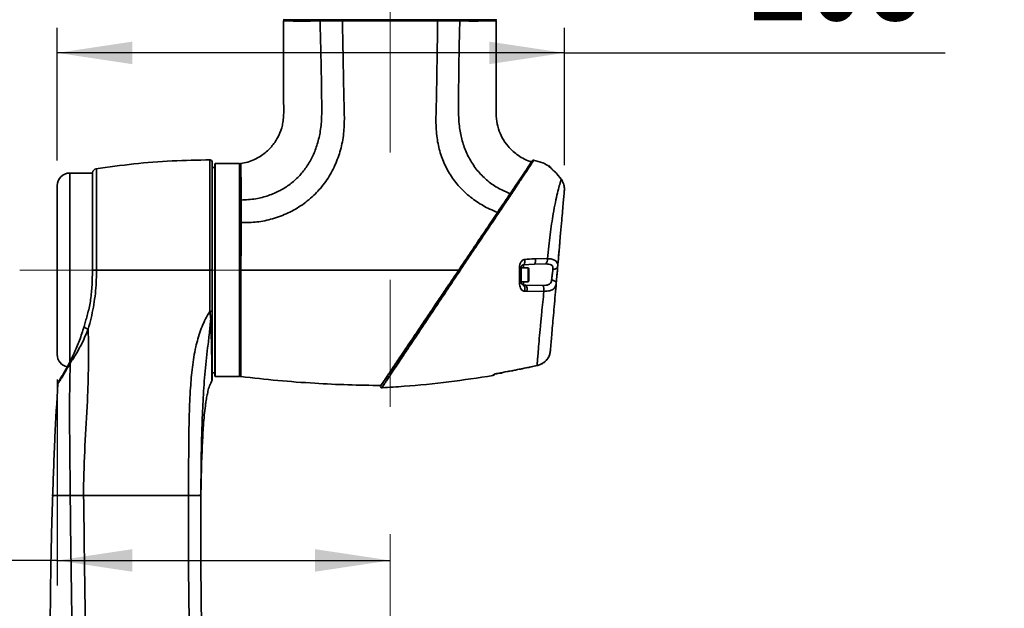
# Model space of a CAD drawing. Header units: millimetres. Extents: x 0 to 297, y 0 to 209.
# Tile 22 of 39: x 77 to 117, y 161 to 185. Entities that reach past the tile are written whole.
import ezdxf

# ---------------------------------------------------------------- set-up
doc = ezdxf.new("R2010")
doc.units = ezdxf.units.MM
doc.linetypes.add('CENTERX2', pattern=[20.32, 12.7, -2.54, 2.54, -2.54])
doc.layers.add('图层0', color=7, linetype='Continuous')
doc.styles.add('SLDTEXTSTYLE2', font='TXT', dxfattribs={"width": 0.7})
doc.dimstyles.new('SLDDIMSTYLE0', dxfattribs={"dimtxt": 4.5, "dimasz": 3, "dimexe": 0, "dimexo": 0.0625, "dimgap": 1.125, "dimtad": 2, "dimlfac": 10, "dimrnd": 1e-09, "dimzin": 12, "dimdsep": 46, "dimtxsty": 'SLDTEXTSTYLE2', "dimsah": 1, "dimcen": 0.09, "dimadec": 0, "dimazin": 3, "dimtfac": 1, "dimtofl": 0, "dimtmove": 0, "dimatfit": 3, "dimfxl": 0, "dimfrac": 2, "dimtolj": 1, "dimtzin": 12, "dimarcsym": 0})

# ---------------------------------------------------------------- blocks, each defined once
blk = doc.blocks.new('_D_1')
at = {"layer": '图层0'}
for p, q in [((88.255, 193.836), (48.264, 193.836)), ((49.264, 174.636), (49.264, 193.836)), ((76.234, 174.636), (48.264, 174.636))]:
    blk.add_line(p, q, dxfattribs=at)
for points in [[(49.264, 193.836), (48.814, 190.836), (49.714, 190.836)], [(49.264, 174.636), (49.714, 177.636), (48.814, 177.636)]]:
    blk.add_solid(points, dxfattribs=at)
at = {"layer": '图层0', "insert": (43.464, 180.308), "char_height": 4.5, "attachment_point": 1, "rotation": 90, "style": 'SLDTEXTSTYLE2'}
blk.add_mtext('192', dxfattribs=at)
blk = doc.blocks.new('_D_5')
at = {"layer": '图层0'}
for p, q in [((88.828, 193.836), (40.984, 193.836)), ((41.984, 193.836), (41.984, 18.636)), ((81.095, 18.636), (40.984, 18.636))]:
    blk.add_line(p, q, dxfattribs=at)
for start, end in [(63.4349, 116.5651), (243.4349, 296.5651)]:
    blk.add_arc((39.365, 106.236), 5.856, start, end, dxfattribs=at)
for points in [[(41.984, 193.836), (41.534, 190.836), (42.434, 190.836)], [(41.984, 18.636), (42.434, 21.636), (41.534, 21.636)]]:
    blk.add_solid(points, dxfattribs=at)
at = {"layer": '图层0', "insert": (36.183, 100.999), "char_height": 4.5, "attachment_point": 1, "rotation": 90, "style": 'SLDTEXTSTYLE2'}
blk.add_mtext('1752', dxfattribs=at)
blk = doc.blocks.new('_D_6')
at = {"layer": '图层0'}
for p, q in [((78.734, 179.011), (78.734, 184.311)), ((99.007, 178.822), (99.007, 184.311)), ((99.007, 183.311), (78.734, 183.311)), ((99.007, 183.311), (114.228, 183.311))]:
    blk.add_line(p, q, dxfattribs=at)
for points in [[(78.734, 183.311), (81.734, 182.861), (81.734, 183.761)], [(99.007, 183.311), (96.007, 183.761), (96.007, 182.861)]]:
    blk.add_solid(points, dxfattribs=at)
at = {"layer": '图层0', "insert": (106.372, 189.112), "char_height": 4.5, "attachment_point": 1, "style": 'SLDTEXTSTYLE2'}
blk.add_mtext('203', dxfattribs=at)
blk = doc.blocks.new('_D_7')
at = {"layer": '图层0'}
for p, q in [((78.734, 170.261), (78.734, 162.038)), ((78.734, 163.038), (59.079, 163.038)), ((78.734, 163.038), (92.044, 163.038))]:
    blk.add_line(p, q, dxfattribs=at)
for points in [[(78.734, 163.038), (81.734, 162.588), (81.734, 163.488)], [(92.044, 163.038), (89.044, 163.488), (89.044, 162.588)]]:
    blk.add_solid(points, dxfattribs=at)
at = {"layer": '图层0', "insert": (59.079, 168.839), "char_height": 4.5, "attachment_point": 1, "style": 'SLDTEXTSTYLE2'}
blk.add_mtext('133.1', dxfattribs=at)

msp = doc.modelspace()

# ---------------------------------------------------------------- linework, layer by layer
at = {"color": 7, "linetype": 'Continuous', "lineweight": 35}
for p, q in [((96.264396, 184.636466), (87.804396, 184.636466)), ((85.034396, 178.736466), (84.934396, 178.736466)), ((85.034396, 170.406466), (85.034396, 178.866466)), ((86.014396, 178.886466), (85.054396, 178.886466)), ((86.034396, 178.866466), (86.034396, 170.406466)), ((80.141431, 178.511466), (79.234396, 178.511466)), ((98.713283, 178.476293), (98.710278, 178.475168)), ((98.710278, 178.475168), (98.882008, 178.266387)), ((98.882008, 178.266387), (98.710278, 178.475168)), ((78.734396, 171.261466), (78.734396, 178.011466)), ((98.884378, 178.266931), (98.882008, 178.266387)), ((98.931894, 178.184338), (98.882008, 178.266387)), ((98.9336, 178.184527), (98.931894, 178.184338)), ((97.798165, 174.871104), (97.379162, 174.849145)), ((98.266733, 174.88023), (97.798165, 174.871104)), ((97.851513, 175.087473), (98.327185, 175.095001)), ((97.554396, 174.719179), (97.284396, 174.719179)), ((97.284396, 174.719179), (97.284396, 174.498671)), ((97.284396, 174.498671), (97.284396, 174.169179)), ((97.584396, 174.689179), (97.554396, 174.719179)), ((97.554396, 174.719179), (97.554396, 174.498671)), ((97.554396, 174.498671), (97.554396, 174.169179)), ((97.584396, 174.689179), (97.584396, 174.492726)), ((97.584396, 174.492726), (97.584396, 174.199179)), ((97.284396, 174.169179), (97.554396, 174.169179)), ((97.464505, 174.03474), (97.379162, 174.039212)), ((97.464505, 174.03474), (98.141522, 174.020999)), ((97.554396, 174.169179), (97.584396, 174.199179)), ((97.505219, 173.787161), (97.419035, 173.791579)), ((98.189098, 173.786199), (97.505219, 173.787161)), ((79.808476, 172.376267), (79.88194, 172.642584)), ((98.450288, 171.457009), (98.443448, 171.378829)), ((98.451982, 171.476367), (98.452542, 171.482768)), ((96.825498, 170.600412), (97.917902, 170.824607)), ((84.934396, 170.536466), (85.034396, 170.536466)), ((96.15084, 170.424115), (96.15084, 170.436694)), ((96.392152, 170.519179), (96.504396, 170.519179)), ((96.504396, 170.519179), (96.534396, 170.549179)), ((96.577785, 170.55308), (96.827566, 170.598697)), ((96.827751, 170.598193), (96.893156, 170.610952)), ((84.918611, 170.220725), (84.918621, 170.222087)), ((85.054396, 170.386466), (86.014396, 170.386466)), ((84.478796, 165.780536), (84.480736, 165.832268)), ((84.482645, 165.896852), (84.483776, 165.946232)), ((83.985559, 165.631882), (83.985585, 165.636466)), ((84.477527, 165.64109), (84.477501, 165.636468)), ((84.477542, 165.636457), (84.477572, 165.640447))]:
    msp.add_line(p, q, dxfattribs=at)
at = {"color": 8, "linetype": 'Continuous', "lineweight": 35}
for p, q in [((85.054396, 178.886466), (85.054396, 170.386466)), ((86.014396, 170.386466), (86.014396, 178.886466)), ((98.385109, 178.786741), (98.384137, 178.804511)), ((79.234396, 178.511466), (79.234396, 170.942907)), ((97.379162, 174.849145), (97.379162, 174.720079)), ((97.379162, 174.166065), (97.379162, 174.039212)), ((96.825498, 170.600412), (96.827806, 170.597925)), ((84.477557, 165.636466), (84.477556, 165.636466)), ((84.477556, 165.636466), (84.477557, 165.636466))]:
    msp.add_line(p, q, dxfattribs=at)
at = {"color": 7, "linetype": 'Continuous', "lineweight": 35, "flags": 128}
for points in [[(97.425993, 175.061043), (97.427457, 175.02078), (97.42653, 174.98166), (97.423249, 174.945275), (97.417748, 174.913106), (97.410251, 174.886462), (97.401063, 174.866428), (97.390558, 174.853818), (97.379162, 174.849145)], [(97.851513, 175.087473), (97.853176, 175.046671), (97.852107, 175.006877), (97.848349, 174.969752), (97.842059, 174.936846), (97.833501, 174.909533), (97.823031, 174.888951), (97.811086, 174.875961), (97.798165, 174.871104)], [(98.549897, 174.672705), (98.58625, 174.672864), (98.621014, 174.676339), (98.65301, 174.683012), (98.68115, 174.692657), (98.704481, 174.704947), (98.722211, 174.719464), (98.733737, 174.735717), (98.738669, 174.753152)], [(98.49543, 174.2372), (98.533754, 174.231913), (98.570235, 174.223456), (98.603493, 174.212148), (98.632273, 174.198416), (98.655487, 174.18278), (98.672258, 174.165829), (98.681951, 174.148205), (98.684201, 174.130573)], [(84.837035, 172.985317), (84.856164, 172.986011), (84.874485, 172.987772), (84.891317, 172.990533), (84.906033, 172.994191), (84.918089, 172.998612), (84.927034, 173.00363), (84.932538, 173.00906), (84.934396, 173.014699)], [(84.934396, 172.739272), (84.933284, 172.733157), (84.929974, 172.727178), (84.924538, 172.721467), (84.917098, 172.716153), (84.907819, 172.711352), (84.896907, 172.707173), (84.884606, 172.703707), (84.871188, 172.701032)], [(97.917931, 170.821193), (97.918009, 170.821188), (97.917902, 170.824607)], [(96.352585, 170.510535), (96.355164, 170.508705), (96.355605, 170.509893)], [(79.253515, 165.636471), (79.253557, 165.637527), (79.2536, 165.638582)]]:
    msp.add_lwpolyline(points, dxfattribs=at)
at = {"color": 7, "linetype": 'Continuous', "lineweight": 35}
for centre, radius, start, end in [((87.804396, 184.656466), 0.02, 180, 270), ((87.834399, 184.586466), 0.05, 89.9997582, 180.4465769), ((96.234373, 184.586466), 0.05, 0.2671756, 90.0535129), ((96.264396, 184.656466), 0.02, 270, 0), ((84.834396, 178.936302), 0.1, 359.9999773, 91.5829238), ((85.054396, 178.866466), 0.02, 90, 180), ((86.014396, 178.866466), 0.02, 0, 90), ((86.084397, 178.842907), 0.05, 99.0816628, 180.0004789), ((97.770149, 178.975837), 0.05, 77.6417627, 146.0112099), ((98.284396, 178.631185), 0.2, 25.1419487, 60.1147822), ((79.234396, 178.011466), 0.5, 90, 180), ((80.334396, 178.485256), 0.2, 99.2452734, 168.5033268), ((98.018947, 175.065868), 0.309612, 323.160071, 5.3992375), ((97.226047, 175.813621), 1.065937, 269.1750848, 273.1379343), ((97.223916, 174.23589), 0.114153, 262.6231412, 301.9928975), ((97.147124, 173.874824), 0.284369, 342.9783115, 35.3157951), ((97.236577, 173.870121), 0.281159, 342.838643, 35.8383913), ((97.78271, 173.826076), 0.40834, 354.3957603, 28.5128857), ((79.999792, 172.513259), 0.235305, 215.6047079, 263.6991655), ((79.234396, 171.261466), 0.5, 180, 259.1809553), ((79.393892, 170.945618), 0.143876, 153.5219753, 190.1989331), ((96.134396, 170.522753), 0.1, 279.4566107, 330.7338219), ((84.834399, 170.266248), 0.099997, 332.0855757, 0.0748681), ((85.054396, 170.406466), 0.02, 180, 270), ((86.014396, 170.406466), 0.02, 270, 0), ((91.705591, 169.98476), 0.05, 145.9949668, 287.093792)]:
    msp.add_arc(centre, radius, start, end, dxfattribs=at)
at = {"color": 8, "linetype": 'Continuous', "lineweight": 35}
for centre, radius, start, end in [((98.28509, 178.614053), 0.199561, 36.7799625, 59.9210152), ((96.134462, 170.535426), 0.10008, 279.4184877, 318.5043499)]:
    msp.add_arc(centre, radius, start, end, dxfattribs=at)
at = {"color": 7, "linetype": 'Continuous', "lineweight": 35}
for points in [[(89.272546, 184.636466), (89.268115, 184.635693), (89.259254, 184.634146), (89.248134, 184.622274), (89.240462, 184.605346), (89.239625, 184.592028), (89.239207, 184.58537)], [(93.915434, 184.636466), (93.91832, 184.635712), (93.924093, 184.634205), (93.93137, 184.622613), (93.936454, 184.606046), (93.937105, 184.592922), (93.93743, 184.586359)], [(94.829665, 184.585419), (94.829243, 184.592073), (94.828401, 184.605381), (94.820741, 184.622291), (94.809648, 184.634149), (94.800809, 184.635694), (94.79639, 184.636466)], [(86.034397, 177.400709), (86.035142, 177.404995), (86.036631, 177.413567), (86.048098, 177.424396), (86.0645, 177.432004), (86.077536, 177.433042), (86.084054, 177.433561)], [(84.834067, 174.636453), (84.847203, 174.636453), (84.873475, 174.636453), (84.90665, 174.636453), (84.929867, 174.636453), (84.932886, 174.636453), (84.934396, 174.636453)], [(86.07817, 174.636453), (86.072265, 174.636447), (86.060456, 174.636434), (86.046167, 174.636381), (86.036301, 174.63631), (86.035031, 174.636255), (86.034397, 174.636228)], [(86.078441, 170.381162), (86.072506, 170.382518), (86.060638, 170.385231), (86.046254, 170.396966), (86.036316, 170.412646), (86.035036, 170.424753), (86.034397, 170.430806)], [(84.477527, 165.64109), (84.470166, 165.640175), (84.455444, 165.638347), (84.342072, 165.63656), (84.179736, 165.635756), (84.050302, 165.636229), (83.985585, 165.636466)], [(84.477557, 165.636466), (84.470193, 165.635555), (84.455465, 165.633732), (84.342093, 165.631955), (84.179761, 165.631162), (84.050331, 165.631642), (83.985616, 165.631882)]]:
    msp.add_open_spline(points, degree=3, dxfattribs=at)
for points, knots in [([(90.154296, 184.636466), (90.151971, 184.63599), (90.146917, 184.634954), (90.141077, 184.627458), (90.136972, 184.618176), (90.134395, 184.60895), (90.132625, 184.597974), (90.132486, 184.589996), (90.132415, 184.585892)], [0, 0, 0, 0, 0.197616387, 0.42966666, 0.55922599, 0.697472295, 0.844399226, 1, 1, 1, 1]), ([(87.784445, 184.586456), (87.784423, 184.502952), (87.784343, 184.1928), (87.784409, 183.695675), (87.784351, 183.134754), (87.784439, 182.692772), (87.784218, 182.284696), (87.785268, 181.849511), (87.780396, 181.329789), (87.796677, 180.883969), (87.761489, 180.539634), (87.695347, 180.250939), (87.557776, 179.912571), (87.304153, 179.544398), (87.016729, 179.281512), (86.734698, 179.10394), (86.483926, 178.991488), (86.260137, 178.919473), (86.119357, 178.902796), (86.075909, 178.89765)], [0, 0, 0, 0, 0.038187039, 0.141835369, 0.227339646, 0.294701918, 0.343956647, 0.4139597, 0.493699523, 0.581706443, 0.617582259, 0.651625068, 0.716884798, 0.783268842, 0.854508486, 0.893300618, 0.935237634, 0.980013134, 1, 1, 1, 1]), ([(89.239207, 184.585376), (89.246038, 184.366509), (89.259665, 183.929892), (89.275734, 183.276416), (89.288922, 182.625847), (89.300061, 181.97811), (89.307007, 181.336514), (89.312994, 180.71669), (89.25648, 180.136547), (89.127057, 179.613806), (88.938056, 179.147565), (88.695075, 178.731837), (88.396997, 178.368165), (88.045305, 178.056475), (87.638829, 177.796128), (87.176738, 177.599599), (86.652594, 177.462737), (86.280936, 177.443658), (86.084059, 177.433551)], [0, 0, 0, 0, 0.073058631, 0.145744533, 0.218090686, 0.290162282, 0.361880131, 0.43219361, 0.496872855, 0.555765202, 0.611230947, 0.664176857, 0.715819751, 0.767442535, 0.820352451, 0.87613177, 0.934383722, 1, 1, 1, 1]), ([(86.085603, 176.536887), (86.297767, 176.536654), (86.722138, 176.536188), (87.355554, 176.672252), (87.968588, 176.900654), (88.54394, 177.232283), (89.055148, 177.656684), (89.48365, 178.165023), (89.81728, 178.739595), (90.052274, 179.357763), (90.191054, 180.002496), (90.221256, 180.658343), (90.197232, 181.312505), (90.184168, 181.967211), (90.172649, 182.621904), (90.161015, 183.276607), (90.147985, 183.931282), (90.137592, 184.367694), (90.132396, 184.585901)], [0, 0, 0, 0, 0.060622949, 0.121258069, 0.184335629, 0.247410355, 0.310522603, 0.373703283, 0.436841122, 0.499916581, 0.562404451, 0.624884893, 0.687402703, 0.749922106, 0.8124416, 0.874961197, 0.937480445, 1, 1, 1, 1]), ([(90.132396, 184.58591), (90.132394, 184.58591), (89.994443, 184.585809), (89.770136, 184.585697), (89.475262, 184.585556), (89.316038, 184.585444), (89.239208, 184.58537), (89.239207, 184.58537)], [0, 0, 0, 0, 0.000005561, 0.426633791, 0.713311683, 0.999994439, 1, 1, 1, 1]), ([(93.937472, 184.58637), (93.718952, 184.586456), (93.281915, 184.586627), (92.576925, 184.586751), (91.86037, 184.586399), (91.351436, 184.586052), (90.956229, 184.585845), (90.607868, 184.585706), (90.309194, 184.585823), (90.132415, 184.585892)], [0, 0, 0, 0, 0.1813503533, 0.3626969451, 0.5440494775, 0.7254066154, 0.7508055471, 0.8525066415, 1, 1, 1, 1]), ([(93.93743, 184.586365), (93.935912, 184.35991), (93.932876, 183.907), (93.921788, 183.227709), (93.911728, 182.548406), (93.900973, 181.869117), (93.887882, 181.189862), (93.863317, 180.511077), (93.907228, 179.856898), (94.057124, 179.245391), (94.289545, 178.688646), (94.612205, 178.178315), (95.018219, 177.731343), (95.491676, 177.358377), (95.942048, 177.098043), (96.236551, 176.979242), (96.345382, 176.93534)], [0, 0, 0, 0, 0.0779889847, 0.1559785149, 0.2339673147, 0.3119568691, 0.3899460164, 0.4679317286, 0.5458613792, 0.6148326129, 0.6837936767, 0.7527661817, 0.8217297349, 0.8906942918, 0.9596066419, 1, 1, 1, 1]), ([(94.829665, 184.585419), (94.829663, 184.585419), (94.696867, 184.585236), (94.484117, 184.585259), (94.179306, 184.585733), (94.01908, 184.586117), (93.937432, 184.586359), (93.93743, 184.586359)], [0, 0, 0, 0, 0.000005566, 0.495177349, 0.746990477, 0.999994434, 1, 1, 1, 1]), ([(94.829664, 184.585384), (94.822555, 184.351969), (94.808336, 183.885137), (94.795863, 183.184661), (94.785853, 182.484193), (94.779365, 181.783546), (94.772086, 181.083561), (94.786609, 180.437789), (94.896732, 179.857911), (95.069141, 179.352711), (95.319619, 178.880693), (95.646853, 178.457801), (96.044533, 178.101177), (96.454568, 177.845685), (96.735765, 177.733305), (96.852297, 177.686733)], [0, 0, 0, 0, 0.090165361, 0.18033119, 0.270497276, 0.360663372, 0.450826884, 0.540945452, 0.609403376, 0.677852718, 0.74632533, 0.814787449, 0.883197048, 0.951595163, 1, 1, 1, 1]), ([(97.70628, 178.961783), (97.682843, 178.967084), (97.556969, 178.995555), (97.355437, 179.094326), (97.114671, 179.240543), (96.918371, 179.403504), (96.711384, 179.621147), (96.515507, 179.908954), (96.360216, 180.281031), (96.278576, 180.679565), (96.28607, 181.090148), (96.284224, 181.45816), (96.284614, 181.767573), (96.284579, 182.013681), (96.284612, 182.23041), (96.284611, 182.44388), (96.284604, 182.696595), (96.284571, 183.021598), (96.284501, 183.431657), (96.284429, 183.923161), (96.284335, 184.317753), (96.284388, 184.54851), (96.284397, 184.586455)], [0, 0, 0, 0, 0.011493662, 0.061729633, 0.106150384, 0.146387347, 0.18338764, 0.249736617, 0.311677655, 0.375359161, 0.44285054, 0.507658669, 0.551673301, 0.590947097, 0.625479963, 0.655424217, 0.693138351, 0.746461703, 0.811035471, 0.889488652, 0.981827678, 1, 1, 1, 1]), ([(84.86152, 179.036379), (84.350004, 179.027437), (83.327224, 179.009557), (81.79643, 178.890135), (80.783419, 178.749218), (80.276873, 178.678754)], [0, 0, 0, 0, 0.333425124, 0.66668586, 1, 1, 1, 1]), ([(84.934396, 178.922805), (84.934396, 178.926476), (84.934396, 178.942008), (84.934396, 178.845825), (84.934396, 178.631052), (84.934396, 178.295764), (84.934396, 177.856853), (84.934396, 177.328818), (84.934396, 176.724172), (84.934396, 176.062531), (84.934396, 175.359614), (84.934396, 174.877495), (84.934396, 174.636439)], [0, 0, 0, 0, 0.033281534, 0.140793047, 0.248575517, 0.356360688, 0.463939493, 0.571519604, 0.678629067, 0.785736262, 0.892870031, 1, 1, 1, 1]), ([(97.70295, 178.948016), (97.701979, 178.946577), (97.699758, 178.943284), (97.653274, 178.874368), (97.558554, 178.73394), (97.391275, 178.485939), (97.158196, 178.140386), (96.95437, 177.838201), (96.852406, 177.687033)], [0, 0, 0, 0, 0.10085487, 0.230879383, 0.408721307, 0.586525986, 0.793159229, 1, 1, 1, 1]), ([(96.862945, 177.720266), (96.897407, 177.771359), (97.029668, 177.967444), (97.225104, 178.257189), (97.437904, 178.572678), (97.598582, 178.810893), (97.693274, 178.95128), (97.73316, 179.010413), (97.725427, 178.998949), (97.724022, 178.996866)], [0, 0, 0, 0, 0.064169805, 0.246271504, 0.432505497, 0.611783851, 0.796035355, 0.962958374, 1, 1, 1, 1]), ([(98.378889, 178.794504), (98.303686, 178.837677), (98.114823, 178.946101), (97.902299, 178.996365), (97.774399, 179.026614)], [0, 0, 0, 0, 0.3981842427, 1, 1, 1, 1]), ([(98.385109, 178.786741), (98.386318, 178.783926), (98.389652, 178.776166), (98.422727, 178.744282), (98.492087, 178.683053), (98.594261, 178.591846), (98.670082, 178.515593), (98.710278, 178.475168)], [0, 0, 0, 0, 0.0949540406, 0.2617284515, 0.4621255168, 0.7148495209, 1, 1, 1, 1]), ([(98.614475, 178.574878), (98.613495, 178.575851), (98.586732, 178.602424), (98.539554, 178.644784), (98.484275, 178.694913), (98.454507, 178.722006), (98.443351, 178.733204), (98.443467, 178.733082), (98.443499, 178.733047)], [0, 0, 0, 0, 0.012942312, 0.353384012, 0.633812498, 0.840536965, 0.955139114, 1, 1, 1, 1]), ([(80.141269, 178.524537), (80.141228, 178.52787), (80.141049, 178.542291), (80.142172, 178.456935), (80.144192, 178.265233), (80.146293, 177.964541), (80.147436, 177.569599), (80.147308, 177.092525), (80.145714, 176.544468), (80.143595, 175.941783), (80.141583, 175.299315), (80.141236, 174.857416), (80.141063, 174.636466)], [0, 0, 0, 0, 0.032261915, 0.139606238, 0.246942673, 0.354279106, 0.461624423, 0.568969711, 0.676307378, 0.783645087, 0.891822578, 1, 1, 1, 1]), ([(98.713144, 178.476143), (98.70911, 178.480453), (98.67694, 178.51483), (98.643619, 178.546862), (98.614475, 178.574878)], [0, 0, 0, 0, 0.125368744, 1, 1, 1, 1]), ([(98.327185, 175.095001), (98.345527, 175.260756), (98.38168, 175.587474), (98.439004, 176.053521), (98.498915, 176.490091), (98.567615, 176.928086), (98.646713, 177.347356), (98.731392, 177.723735), (98.808172, 178.014393), (98.858043, 178.185644), (98.876185, 178.246769), (98.882008, 178.266387)], [0, 0, 0, 0, 0.107576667, 0.212042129, 0.316933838, 0.421414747, 0.55207198, 0.682713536, 0.811050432, 0.939355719, 1, 1, 1, 1]), ([(98.932399, 178.183946), (98.924367, 178.201187), (98.910776, 178.230356), (98.890238, 178.255039), (98.881839, 178.265132)], [0, 0, 0, 0, 0.591058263, 1, 1, 1, 1]), ([(99.007166, 177.82216), (99.007922, 177.880896), (99.009501, 178.003439), (98.958467, 178.122397), (98.931894, 178.184338)], [0, 0, 0, 0, 0.4793089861, 1, 1, 1, 1]), ([(91.67141, 170.023499), (91.669672, 170.020923), (91.663529, 170.011816), (91.709078, 170.079344), (91.78457, 170.191267), (91.870513, 170.318682), (91.981695, 170.483516), (92.115222, 170.681477), (92.267115, 170.906668), (92.432827, 171.152347), (92.611139, 171.416704), (92.803122, 171.701332), (93.027777, 172.034397), (93.285225, 172.416078), (93.579199, 172.851913), (93.885732, 173.306366), (94.190721, 173.758532), (94.487495, 174.198517), (94.776185, 174.626517), (95.06678, 175.057342), (95.420354, 175.581538), (95.833057, 176.193395), (96.261598, 176.828733), (96.596872, 177.325797), (96.763798, 177.573276), (96.825461, 177.664695)], [0, 0, 0, 0, 0.021690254, 0.076695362, 0.108011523, 0.142864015, 0.177720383, 0.214035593, 0.250356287, 0.285159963, 0.319967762, 0.355761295, 0.391558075, 0.438142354, 0.484733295, 0.532995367, 0.581261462, 0.624272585, 0.66728542, 0.711348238, 0.755409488, 0.828142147, 0.902318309, 0.963916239, 1, 1, 1, 1]), ([(96.852326, 177.686915), (96.783412, 177.584744), (96.669949, 177.41653), (96.497211, 177.160435), (96.396058, 177.010469), (96.345382, 176.93534)], [0, 0, 0, 0, 0.435663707, 0.717283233, 1, 1, 1, 1]), ([(99.007166, 177.82216), (99.005452, 177.80257), (98.99974, 177.737282), (98.98437, 177.561598), (98.959182, 177.27369), (98.928299, 176.92069), (98.890484, 176.488459), (98.845583, 175.975219), (98.793835, 175.383714), (98.75712, 174.964046), (98.738669, 174.753152)], [0, 0, 0, 0, 0.052832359, 0.176073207, 0.299464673, 0.425424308, 0.551402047, 0.700488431, 0.8494876, 1, 1, 1, 1]), ([(86.084063, 177.433552), (86.084063, 177.43355), (86.084621, 177.356355), (86.085534, 177.196606), (86.08637, 176.942607), (86.086331, 176.720405), (86.08581, 176.583055), (86.085579, 176.53689), (86.085579, 176.536888)], [0, 0, 0, 0, 0.000005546, 0.285820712, 0.571613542, 0.857331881, 0.999994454, 1, 1, 1, 1]), ([(94.79476, 174.636447), (94.895667, 174.786048), (95.097457, 175.085214), (95.400392, 175.534334), (95.700508, 175.979274), (96.019557, 176.452283), (96.229476, 176.763502), (96.345383, 176.935341)], [0, 0, 0, 0, 0.1874872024, 0.3749305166, 0.5682532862, 0.7616118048, 1, 1, 1, 1]), ([(86.085576, 176.536831), (86.07892, 176.536582), (86.065608, 176.536084), (86.048667, 176.531032), (86.036765, 176.523664), (86.035186, 176.517773), (86.034397, 176.514827)], [0, 0, 0, 0, 0.249999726, 0.499999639, 0.749999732, 1, 1, 1, 1]), ([(86.085613, 176.5366), (86.085408, 176.377846), (86.085095, 176.135703), (86.08348, 175.697208), (86.081213, 175.224575), (86.079089, 174.833738), (86.078017, 174.636466)], [0, 0, 0, 0, 0.2656968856, 0.4052615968, 0.699809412, 1, 1, 1, 1]), ([(98.683332, 174.120646), (98.684059, 174.128954), (98.698108, 174.289536), (98.727011, 174.619903), (98.768345, 175.092365), (98.801303, 175.469085), (98.8186, 175.666802), (98.823608, 175.724038)], [0, 0, 0, 0, 0.01534045, 0.296517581, 0.587183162, 0.880495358, 1, 1, 1, 1]), ([(97.425993, 175.061043), (97.404761, 175.057958), (97.366638, 175.052418), (97.308718, 175.012401), (97.261404, 174.947015), (97.221829, 174.854019), (97.214586, 174.784881), (97.2107, 174.747795)], [0, 0, 0, 0, 0.157712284, 0.283181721, 0.507670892, 0.73590912, 1, 1, 1, 1]), ([(97.284396, 174.749282), (97.284582, 174.753894), (97.284953, 174.763091), (97.287851, 174.77634), (97.292132, 174.788547), (97.302667, 174.809426), (97.321214, 174.827928), (97.341497, 174.842137), (97.366575, 174.846803), (97.379162, 174.849145)], [0, 0, 0, 0, 0.059295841, 0.118261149, 0.179151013, 0.24402017, 0.489759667, 0.743900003, 1, 1, 1, 1]), ([(97.425993, 175.061043), (97.553078, 175.068849), (97.695394, 175.077591), (97.83642, 175.086518), (97.851513, 175.087473)], [0, 0, 0, 0, 0.892979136, 1, 1, 1, 1]), ([(98.549897, 174.672705), (98.551863, 174.69429), (98.556105, 174.740856), (98.540625, 174.799177), (98.5091, 174.829934), (98.462179, 174.856507), (98.389107, 174.87563), (98.30883, 174.878648), (98.266733, 174.88023)], [0, 0, 0, 0, 0.147705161, 0.318653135, 0.478444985, 0.509799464, 0.74294609, 1, 1, 1, 1]), ([(98.327185, 175.095001), (98.388168, 175.088793), (98.510144, 175.076378), (98.642187, 175.026804), (98.717568, 174.949276), (98.743918, 174.857378), (98.740289, 174.785317), (98.738669, 174.753152)], [0, 0, 0, 0, 0.230939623, 0.46192126, 0.667482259, 0.851581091, 1, 1, 1, 1]), ([(80.141066, 174.636463), (80.13962, 174.507616), (80.13599, 174.183996), (80.105481, 173.666883), (80.018498, 173.12223), (79.925851, 172.796815), (79.88194, 172.642584)], [0, 0, 0, 0, 0.182794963, 0.45911606, 0.743648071, 1, 1, 1, 1]), ([(80.304025, 174.636467), (80.301161, 174.435299), (80.296101, 174.079888), (80.249944, 173.587869), (80.181764, 173.15123), (80.091811, 172.717125), (80.013242, 172.425268), (79.973967, 172.279376)], [0, 0, 0, 0, 0.244604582, 0.432151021, 0.619932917, 0.810013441, 1, 1, 1, 1]), ([(80.141063, 174.636466), (80.142878, 174.636466), (80.151388, 174.636466), (80.179589, 174.636466), (80.235021, 174.636466), (80.281029, 174.636466), (80.304033, 174.636466)], [0, 0, 0, 0, 0.082878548, 0.388585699, 0.694292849, 1, 1, 1, 1]), ([(84.834074, 174.636466), (84.328671, 174.636466), (83.318108, 174.636466), (81.805605, 174.636466), (80.80458, 174.636466), (80.304028, 174.636466)], [0, 0, 0, 0, 0.3334236, 0.66668606, 1, 1, 1, 1]), ([(84.837035, 172.985317), (84.835422, 173.048713), (84.830582, 173.238973), (84.827459, 173.559484), (84.83107, 174.045194), (84.832918, 174.407979), (84.834081, 174.636466)], [0, 0, 0, 0, 0.118520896, 0.355695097, 0.594207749, 1, 1, 1, 1]), ([(84.934396, 174.636439), (84.934396, 174.50043), (84.934396, 174.228366), (84.934396, 173.819932), (84.934396, 173.416315), (84.934396, 173.148625), (84.934396, 173.014699)], [0, 0, 0, 0, 0.246048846, 0.492177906, 0.745934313, 1, 1, 1, 1]), ([(86.07817, 174.636466), (86.07817, 174.636464), (86.077389, 174.482589), (86.076158, 174.172595), (86.075087, 173.632701), (86.075215, 173.022799), (86.0766, 172.381694), (86.078399, 171.799678), (86.079694, 171.304505), (86.080019, 170.900374), (86.080054, 170.68223), (86.079677, 170.527541), (86.078943, 170.411833), (86.078615, 170.391839), (86.078441, 170.381162)], [0, 0, 0, 0, 0.000000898, 0.069129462, 0.139112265, 0.245318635, 0.354676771, 0.460941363, 0.570306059, 0.676165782, 0.785076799, 0.807456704, 0.897183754, 1, 1, 1, 1]), ([(94.794773, 174.636466), (94.166736, 174.636466), (92.910641, 174.636466), (91.100844, 174.636466), (89.370525, 174.636466), (87.720456, 174.636466), (86.625545, 174.636466), (86.078103, 174.636466)], [0, 0, 0, 0, 0.216004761, 0.432016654, 0.62134899, 0.810679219, 1, 1, 1, 1]), ([(94.794773, 174.636466), (94.658965, 174.435122), (94.386844, 174.031687), (93.983054, 173.433043), (93.598722, 172.863248), (93.238914, 172.32981), (92.906939, 171.837638), (92.620699, 171.413269), (92.380521, 171.05719), (92.182769, 170.764011), (91.996713, 170.488172), (91.836786, 170.251071), (91.73887, 170.105905), (91.693071, 170.038004), (91.687854, 170.03027), (91.685246, 170.026403)], [0, 0, 0, 0, 0.091787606, 0.18391606, 0.275704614, 0.361053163, 0.446680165, 0.531975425, 0.599303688, 0.666815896, 0.734098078, 0.818567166, 0.902962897, 0.951484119, 1, 1, 1, 1]), ([(97.209259, 174.122682), (97.209498, 174.228414), (97.209966, 174.435679), (97.210459, 174.645171), (97.2107, 174.747795)], [0, 0, 0, 0, 0.510131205, 1, 1, 1, 1]), ([(97.284396, 174.749282), (97.284396, 174.649091), (97.284396, 174.444588), (97.284396, 174.242271), (97.284396, 174.139075)], [0, 0, 0, 0, 0.4899254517, 1, 1, 1, 1]), ([(98.49543, 174.2372), (98.501569, 174.286218), (98.513855, 174.384301), (98.533331, 174.540043), (98.544611, 174.630371), (98.549897, 174.672705)], [0, 0, 0, 0, 0.346763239, 0.693849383, 1, 1, 1, 1]), ([(98.738669, 174.753152), (98.733383, 174.692729), (98.722103, 174.563794), (98.702615, 174.341052), (98.690339, 174.200734), (98.684201, 174.130573)], [0, 0, 0, 0, 0.306022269, 0.653004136, 1, 1, 1, 1]), ([(97.209259, 174.122682), (97.213045, 174.084814), (97.220197, 174.013288), (97.255946, 173.916507), (97.298561, 173.845116), (97.356728, 173.801384), (97.396705, 173.795093), (97.419035, 173.791579)], [0, 0, 0, 0, 0.260620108, 0.49226747, 0.719030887, 0.843060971, 1, 1, 1, 1]), ([(97.379162, 174.039212), (97.372421, 174.040033), (97.357173, 174.041888), (97.337668, 174.049991), (97.319606, 174.061273), (97.300988, 174.081219), (97.287076, 174.109712), (97.285252, 174.129695), (97.284396, 174.139075)], [0, 0, 0, 0, 0.107625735, 0.243441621, 0.501521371, 0.758230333, 0.886506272, 1, 1, 1, 1]), ([(98.141522, 174.020999), (98.184394, 174.022562), (98.267675, 174.025598), (98.37634, 174.049985), (98.431108, 174.086833), (98.468986, 174.134444), (98.486433, 174.175881), (98.493383, 174.223252), (98.49543, 174.2372)], [0, 0, 0, 0, 0.2426600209, 0.4713798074, 0.6935542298, 0.701593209, 0.9121387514, 1, 1, 1, 1]), ([(98.684201, 174.130573), (98.683206, 174.120399), (98.681131, 174.099179), (98.670315, 174.02874), (98.635076, 173.929802), (98.530068, 173.842993), (98.375803, 173.796889), (98.25096, 173.789741), (98.189098, 173.786199)], [0, 0, 0, 0, 0.042667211, 0.088991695, 0.31362137, 0.557270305, 0.780619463, 1, 1, 1, 1]), ([(98.684201, 174.130573), (98.669778, 173.965707), (98.640926, 173.635927), (98.59926, 173.159692), (98.56006, 172.711649), (98.523958, 172.29901), (98.492809, 171.942995), (98.468493, 171.665069), (98.451245, 171.46794), (98.446047, 171.40853), (98.443448, 171.378829)], [0, 0, 0, 0, 0.120500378, 0.241035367, 0.367102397, 0.493175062, 0.624812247, 0.756426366, 0.878229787, 1, 1, 1, 1]), ([(97.917902, 170.824607), (97.920234, 170.858588), (97.924898, 170.926552), (97.934016, 171.050126), (97.947172, 171.221631), (97.966658, 171.465211), (98.003256, 171.89133), (98.04872, 172.386039), (98.096474, 172.879134), (98.143945, 173.350331), (98.174047, 173.640913), (98.189098, 173.786199)], [0, 0, 0, 0, 0.101420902, 0.202849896, 0.221610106, 0.369080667, 0.516569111, 0.65749579, 0.798415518, 0.899211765, 1, 1, 1, 1]), ([(83.985583, 165.636466), (83.98631, 166.355499), (83.987397, 167.430987), (84.007476, 168.862304), (84.050644, 169.8501), (84.127416, 170.7534), (84.250541, 171.522248), (84.450091, 172.223264), (84.65732, 172.695316), (84.806144, 172.935468), (84.837035, 172.985317)], [0, 0, 0, 0, 0.287014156, 0.429299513, 0.571542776, 0.682068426, 0.792472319, 0.884323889, 0.97598923, 1, 1, 1, 1]), ([(84.871188, 172.701032), (84.864835, 172.754951), (84.853923, 172.847572), (84.842012, 172.944722), (84.837035, 172.985317)], [0, 0, 0, 0, 0.582150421, 1, 1, 1, 1]), ([(84.934396, 173.014699), (84.934396, 172.975783), (84.934396, 172.882271), (84.934396, 172.791985), (84.934396, 172.739272)], [0, 0, 0, 0, 0.41616353, 1, 1, 1, 1]), ([(84.871188, 172.701032), (84.85391, 172.506649), (84.819386, 172.118245), (84.752796, 171.560228), (84.684805, 171.003433), (84.633594, 170.467761), (84.579848, 169.753724), (84.535207, 168.861726), (84.490767, 167.432566), (84.482829, 166.358532), (84.477527, 165.64109)], [0, 0, 0, 0, 0.0889053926, 0.1776447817, 0.253207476, 0.3289740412, 0.4047183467, 0.5530588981, 0.7014480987, 1, 1, 1, 1]), ([(84.934396, 172.739272), (84.934396, 172.553799), (84.934396, 172.152428), (84.934396, 171.609337), (84.934396, 171.120022), (84.934396, 170.731124), (84.934396, 170.452606), (84.934396, 170.29178), (84.934396, 170.280934), (84.934396, 170.276114)], [0, 0, 0, 0, 0.128712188, 0.278538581, 0.428393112, 0.578808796, 0.729234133, 0.879681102, 1, 1, 1, 1]), ([(79.973967, 172.279376), (79.897069, 172.095294), (79.780764, 171.816879), (79.596194, 171.469993), (79.450684, 171.219769), (79.325442, 171.025641), (79.270974, 170.947089), (79.25229, 170.920143)], [0, 0, 0, 0, 0.34912979, 0.528041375, 0.706550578, 0.899336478, 1, 1, 1, 1]), ([(79.265108, 171.009766), (79.279246, 171.037765), (79.322125, 171.122683), (79.415935, 171.319113), (79.52365, 171.567295), (79.663238, 171.917118), (79.750147, 172.191868), (79.808476, 172.376267)], [0, 0, 0, 0, 0.090678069, 0.27502208, 0.454196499, 0.633682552, 1, 1, 1, 1]), ([(79.973967, 172.279376), (79.97966, 171.988198), (79.991054, 171.405417), (79.981177, 170.520453), (79.941673, 169.333231), (79.851093, 167.845465), (79.793564, 166.544261), (79.789074, 165.807667), (79.789995, 165.668193), (79.790204, 165.636466)], [0, 0, 0, 0, 0.133120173, 0.266435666, 0.399703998, 0.668482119, 0.937223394, 0.985719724, 1, 1, 1, 1]), ([(97.91756, 170.82276), (97.958943, 170.833226), (98.047125, 170.855528), (98.167786, 170.923361), (98.274935, 171.012768), (98.355015, 171.115748), (98.402776, 171.20445), (98.41565, 171.253668), (98.419503, 171.2684)], [0, 0, 0, 0, 0.172174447, 0.366875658, 0.556724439, 0.743819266, 0.923316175, 1, 1, 1, 1]), ([(98.41983, 171.272685), (98.424052, 171.283308), (98.439165, 171.321335), (98.441654, 171.354749), (98.443448, 171.378829)], [0, 0, 0, 0, 0.279335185, 1, 1, 1, 1]), ([(98.443448, 171.378829), (98.443039, 171.368671), (98.442514, 171.355619), (98.437825, 171.340517), (98.436785, 171.337168)], [0, 0, 0, 0, 0.778249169, 1, 1, 1, 1]), ([(98.450288, 171.457009), (98.450881, 171.463782), (98.451852, 171.474878), (98.451985, 171.476399), (98.452037, 171.476991)], [0, 0, 0, 0, 0.610355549, 1, 1, 1, 1]), ([(98.451982, 171.476367), (98.452019, 171.476795), (98.452786, 171.485558), (98.452253, 171.479465), (98.451746, 171.47367)], [0, 0, 0, 0, 0.0488657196, 1, 1, 1, 1]), ([(78.791162, 170.199379), (78.793066, 170.202119), (78.797376, 170.208322), (78.867817, 170.315278), (78.979456, 170.494355), (79.116721, 170.727379), (79.215663, 170.91567), (79.265108, 171.009766)], [0, 0, 0, 0, 0.168134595, 0.380562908, 0.586496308, 0.793355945, 1, 1, 1, 1]), ([(79.2536, 165.638582), (79.253398, 165.670352), (79.251108, 166.030104), (79.244484, 166.718196), (79.230363, 168.029874), (79.222607, 169.431513), (79.243985, 170.503629), (79.25229, 170.920143)], [0, 0, 0, 0, 0.018045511, 0.204338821, 0.390665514, 0.763275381, 1, 1, 1, 1]), ([(96.893156, 170.610952), (96.916044, 170.61541), (97.176344, 170.666115), (97.518357, 170.736019), (97.836463, 170.80434), (97.917799, 170.821809)], [0, 0, 0, 0, 0.0669491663, 0.7614301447, 1, 1, 1, 1]), ([(79.143322, 170.779919), (79.132957, 170.761095), (79.116951, 170.732028), (79.123129, 170.743188), (79.125307, 170.747121)], [0, 0, 0, 0, 0.647585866, 1, 1, 1, 1]), ([(96.352585, 170.510535), (96.330365, 170.506095), (96.290931, 170.498217), (96.233265, 170.481561), (96.191994, 170.464515), (96.160021, 170.44756), (96.154026, 170.440465), (96.15084, 170.436694)], [0, 0, 0, 0, 0.160115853, 0.284156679, 0.508507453, 0.738773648, 1, 1, 1, 1]), ([(96.286998, 170.49642), (96.294981, 170.498156), (96.314139, 170.502324), (96.340288, 170.506948), (96.355543, 170.509645)], [0, 0, 0, 0, 0.4166342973, 1, 1, 1, 1]), ([(96.352585, 170.510535), (96.483469, 170.534902), (96.641221, 170.564271), (96.798681, 170.595153), (96.825498, 170.600412)], [0, 0, 0, 0, 0.829691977, 1, 1, 1, 1]), ([(97.15377, 170.663512), (97.21787, 170.675957), (97.286525, 170.689286), (97.355058, 170.703648), (97.359605, 170.704601)], [0, 0, 0, 0, 0.933654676, 1, 1, 1, 1]), ([(78.75853, 170.099549), (78.717522, 169.384287), (78.631664, 167.886749), (78.578786, 166.387693), (78.551164, 165.604623)], [0, 0, 0, 0, 0.477624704, 1, 1, 1, 1]), ([(78.773499, 170.169694), (78.772876, 170.16851), (78.768644, 170.16048), (78.760997, 170.139189), (78.753945, 170.116981), (78.754332, 170.102169), (78.754389, 170.099985)], [0, 0, 0, 0, 0.058035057, 0.393722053, 0.910602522, 1, 1, 1, 1]), ([(84.483412, 165.92823), (84.487644, 166.135317), (84.495662, 166.527632), (84.511238, 167.091035), (84.530503, 167.592224), (84.55316, 168.032931), (84.579942, 168.442595), (84.611397, 168.82624), (84.646617, 169.141659), (84.682093, 169.394064), (84.714542, 169.591458), (84.761441, 169.802811), (84.817118, 170.021072), (84.893376, 170.161217), (84.933982, 170.235842)], [0, 0, 0, 0, 0.145900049, 0.276399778, 0.391327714, 0.490254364, 0.574884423, 0.66918099, 0.751951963, 0.791648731, 0.845157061, 0.889684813, 0.941259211, 1, 1, 1, 1]), ([(86.078441, 170.381162), (86.569373, 170.326461), (87.550971, 170.21709), (88.977958, 170.112967), (90.356182, 170.045722), (91.242149, 170.032827), (91.685229, 170.026378)], [0, 0, 0, 0, 0.263627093, 0.527111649, 0.763504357, 1, 1, 1, 1]), ([(91.717128, 169.937385), (92.01103, 169.955012), (92.904881, 170.00862), (94.386213, 170.153627), (95.56555, 170.334796), (96.150756, 170.424695)], [0, 0, 0, 0, 0.197942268, 0.602006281, 1, 1, 1, 1]), ([(84.478491, 165.775176), (84.479441, 165.798124), (84.481594, 165.850113), (84.482568, 165.890862), (84.483112, 165.913624)], [0, 0, 0, 0, 0.441388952, 1, 1, 1, 1]), ([(78.552519, 165.63645), (78.546856, 165.464036), (78.534433, 165.085771), (78.519393, 164.547562), (78.507166, 164.067666), (78.498803, 163.705752), (78.492415, 163.408239), (78.486685, 163.121166), (78.479168, 162.710761), (78.47047, 162.157362), (78.461891, 161.442065), (78.455503, 160.62366), (78.452763, 159.700153), (78.455335, 158.694267), (78.464029, 157.659717), (78.478741, 156.630637), (78.507341, 155.212114), (78.560157, 153.423018), (78.651171, 151.282294), (78.766918, 149.197712), (78.901576, 147.238718), (79.053726, 145.372701), (79.222143, 143.582072), (79.417341, 141.765642), (79.641347, 139.928864), (79.892268, 138.1071), (80.137574, 136.520362), (80.363758, 135.186106), (80.562771, 134.091446), (80.767391, 133.040319), (80.982212, 132.005367), (81.221864, 130.932765), (81.422714, 130.074027), (81.555735, 129.566319), (81.58763, 129.444584)], [0, 0, 0, 0, 0.01420782, 0.031171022, 0.044344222, 0.053744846, 0.060985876, 0.06885225, 0.077392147, 0.094791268, 0.11443408, 0.136305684, 0.162194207, 0.190490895, 0.21914671, 0.247398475, 0.275250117, 0.335993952, 0.394800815, 0.451705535, 0.507930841, 0.556511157, 0.605889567, 0.656047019, 0.706962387, 0.758275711, 0.807491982, 0.839187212, 0.869726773, 0.8991206, 0.927378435, 0.956776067, 0.989636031, 1, 1, 1, 1]), ([(79.253523, 165.636471), (79.15987, 165.636466), (78.972542, 165.636457), (78.750501, 165.636468), (78.585066, 165.636465), (78.563145, 165.636464), (78.552185, 165.636463)], [0, 0, 0, 0, 0.217006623, 0.434063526, 0.717058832, 1, 1, 1, 1]), ([(81.71895, 134.241608), (81.535543, 135.124975), (81.168713, 136.891795), (80.746075, 139.571722), (80.392866, 142.266015), (80.109313, 144.966094), (79.880187, 147.664423), (79.698495, 150.360285), (79.557191, 153.059953), (79.419898, 156.505913), (79.332738, 159.875446), (79.281659, 163.167291), (79.262902, 164.813418), (79.253523, 165.636471)], [0, 0, 0, 0, 0.085935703, 0.171879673, 0.258191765, 0.344507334, 0.430114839, 0.515723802, 0.60142633, 0.687129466, 0.843529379, 0.921765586, 1, 1, 1, 1]), ([(79.790182, 165.636024), (79.704409, 165.636318), (79.532881, 165.636904), (79.354579, 165.637039), (79.280186, 165.638176), (79.2536, 165.638582)], [0, 0, 0, 0, 0.3912694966, 0.782458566, 1, 1, 1, 1]), ([(79.790193, 165.636466), (79.790193, 165.636464), (79.812247, 163.995037), (79.846303, 160.711453), (79.942306, 156.231212), (80.099241, 152.197757), (80.290905, 148.611065), (80.541661, 145.325466), (80.836732, 142.341449), (81.162161, 139.658745), (81.563864, 136.98742), (81.892103, 135.21739), (82.073742, 134.336468), (82.073743, 134.336466)], [0, 0, 0, 0, 0.000000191, 0.156623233, 0.313243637, 0.427498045, 0.541757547, 0.65599695, 0.7419963, 0.828028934, 0.914035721, 0.999999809, 1, 1, 1, 1]), ([(83.985584, 165.636466), (83.516304, 165.636466), (82.578025, 165.636466), (81.17451, 165.636466), (80.251748, 165.636466), (79.790198, 165.636466)], [0, 0, 0, 0, 0.333385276, 0.666570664, 1, 1, 1, 1]), ([(85.776894, 134.336466), (85.776893, 134.336468), (85.678731, 134.926686), (85.506973, 136.111948), (85.303348, 137.897558), (85.102437, 139.987943), (84.90119, 142.382377), (84.645965, 145.974252), (84.378633, 150.464752), (84.175708, 154.871902), (84.057508, 158.298052), (84.002041, 160.741387), (83.977675, 163.186288), (83.982969, 164.816687), (83.985616, 165.631882)], [0, 0, 0, 0, 0.000000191, 0.057355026, 0.114730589, 0.172105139, 0.258398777, 0.344694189, 0.516618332, 0.688600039, 0.766415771, 0.844230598, 0.922115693, 1, 1, 1, 1]), ([(84.477557, 165.636466), (84.474997, 164.822196), (84.469879, 163.193655), (84.4949, 160.74952), (84.551265, 158.305222), (84.671838, 154.878397), (84.879003, 150.471701), (85.150161, 145.987425), (85.408616, 142.405425), (85.61112, 140.02148), (85.815061, 137.93764), (86.01652, 136.153322), (86.200292, 134.972082), (86.29216, 134.381578)], [0, 0, 0, 0, 0.077893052, 0.155786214, 0.233772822, 0.311760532, 0.483850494, 0.655999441, 0.741924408, 0.827847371, 0.885238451, 0.942630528, 1, 1, 1, 1])]:
    msp.add_open_spline(points, degree=3, knots=knots, dxfattribs=at)
at = {"color": 8, "linetype": 'Continuous', "lineweight": 35}
for points, knots in [([(89.239207, 184.585382), (89.068274, 184.585045), (88.721451, 184.58436), (88.320013, 184.584468), (88.012288, 184.58518), (87.838536, 184.586052), (87.765716, 184.586582), (87.78618, 184.58646), (87.787081, 184.586454)], [0, 0, 0, 0, 0.196198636, 0.39808931, 0.594176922, 0.796009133, 0.991018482, 1, 1, 1, 1]), ([(96.282974, 184.586452), (96.272778, 184.586479), (96.252525, 184.586533), (96.069514, 184.585751), (95.864726, 184.585246), (95.665334, 184.58493), (95.485587, 184.584743), (95.195511, 184.584712), (94.952071, 184.585138), (94.829519, 184.585352)], [0, 0, 0, 0, 0.195842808, 0.389027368, 0.587765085, 0.615123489, 0.724668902, 0.861393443, 1, 1, 1, 1]), ([(84.834067, 174.636466), (84.834067, 174.636468), (84.834067, 174.879375), (84.833786, 175.373213), (84.832952, 176.089007), (84.8321, 176.770075), (84.831544, 177.385743), (84.831457, 177.92997), (84.831862, 178.376708), (84.83266, 178.723369), (84.833499, 178.941634), (84.834099, 179.042205), (84.834004, 179.026153), (84.83398, 179.022181)], [0, 0, 0, 0, 0.000000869, 0.105601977, 0.214275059, 0.319860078, 0.428480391, 0.534519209, 0.643619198, 0.749852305, 0.859181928, 0.965149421, 1, 1, 1, 1]), ([(86.077069, 178.889266), (86.07719, 178.880031), (86.077436, 178.861347), (86.079067, 178.682723), (86.080293, 178.47981), (86.081317, 178.281622), (86.082145, 178.101037), (86.083213, 177.80746), (86.083772, 177.558789), (86.084054, 177.433561)], [0, 0, 0, 0, 0.1890934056, 0.3825594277, 0.5815930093, 0.6090129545, 0.7188055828, 0.8583930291, 1, 1, 1, 1]), ([(97.779578, 179.017455), (97.780891, 179.019459), (97.788718, 179.031405), (97.750042, 178.972345), (97.656316, 178.829838), (97.497751, 178.589867), (97.285694, 178.270543), (97.020196, 177.872455), (96.702433, 177.397691), (96.321611, 176.829859), (95.886899, 176.182173), (95.475276, 175.568515), (95.121971, 175.04119), (94.833142, 174.609743), (94.541678, 174.173857), (94.243604, 173.727669), (93.943278, 173.277954), (93.639799, 172.823468), (93.341727, 172.377135), (93.009849, 171.880293), (92.723099, 171.451208), (92.483427, 171.092713), (92.316495, 170.843077), (92.166725, 170.619172), (92.033606, 170.42021), (91.919406, 170.249564), (91.830356, 170.116541), (91.75474, 170.0036), (91.708594, 169.934725), (91.714674, 169.943799), (91.716538, 169.946581)], [0, 0, 0, 0, 0.008022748, 0.047839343, 0.089551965, 0.132446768, 0.174762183, 0.218089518, 0.264999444, 0.312898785, 0.368215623, 0.424686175, 0.457390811, 0.49009648, 0.523603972, 0.557110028, 0.592574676, 0.628036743, 0.664726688, 0.701410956, 0.75440529, 0.781639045, 0.808869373, 0.835462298, 0.86205174, 0.88970417, 0.917353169, 0.941235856, 0.981983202, 1, 1, 1, 1]), ([(80.304138, 178.671506), (80.304156, 178.670258), (80.30419, 178.667828), (80.304942, 178.571771), (80.305873, 178.410251), (80.306927, 178.137123), (80.307605, 177.734058), (80.307604, 177.241731), (80.306938, 176.684477), (80.305791, 176.06292), (80.304763, 175.499519), (80.304146, 175.018237), (80.304071, 174.764128), (80.304033, 174.636466)], [0, 0, 0, 0, 0.07778111, 0.151442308, 0.226148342, 0.334993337, 0.447075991, 0.553621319, 0.663118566, 0.769852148, 0.879702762, 0.939564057, 1, 1, 1, 1]), ([(84.918621, 170.222087), (84.918764, 170.226805), (84.91909, 170.237614), (84.918178, 170.398785), (84.915866, 170.676829), (84.911392, 171.065543), (84.903359, 171.555882), (84.891029, 172.077266), (84.878746, 172.476431), (84.872305, 172.667843), (84.871188, 172.701032)], [0, 0, 0, 0, 0.117796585, 0.269845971, 0.417898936, 0.570118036, 0.718094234, 0.870428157, 0.977533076, 1, 1, 1, 1]), ([(97.917902, 170.824607), (97.986042, 170.845409), (98.122204, 170.886979), (98.281864, 171.016758), (98.382803, 171.154841), (98.409135, 171.238647), (98.41983, 171.272685)], [0, 0, 0, 0, 0.282069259, 0.563645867, 0.822774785, 1, 1, 1, 1]), ([(79.25229, 170.920143), (79.17576, 170.779962), (79.06015, 170.568198), (78.925894, 170.353035), (78.832881, 170.209444), (78.763785, 170.108143), (78.759677, 170.10224), (78.757819, 170.099569)], [0, 0, 0, 0, 0.304695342, 0.46028956, 0.615808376, 0.826157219, 1, 1, 1, 1])]:
    msp.add_open_spline(points, degree=3, knots=knots, dxfattribs=at)
at = {"layer": '图层0', "linetype": 'CENTERX2', "lineweight": 18, "ltscale": 2}
for p, q in [((92.044396, 16.77191), (92.044396, 193.467854)), ((77.234396, 174.636466), (88.014396, 174.636466))]:
    msp.add_line(p, q, dxfattribs=at)

# ---------------------------------------------------------------- dimensions: what is measured, and where the dimension line sits
at = {"layer": '图层0'}
dim = msp.add_linear_dim(base=(41.983987, 18.636468), p1=(89.827762, 193.836466), p2=(82.095276, 18.636468), angle=90, text='(<>)', dimstyle='SLDDIMSTYLE0', dxfattribs=at)
dim.commit()
dim.dimension.update_dxf_attribs({"geometry": '_D_5', "text_midpoint": (41.983987, 106.236467), "dimtype": 160})
dim = msp.add_linear_dim(base=(49.264454, 193.836466), p1=(77.234396, 174.636466), p2=(89.255425, 193.836466), angle=90, dimstyle='SLDDIMSTYLE0', dxfattribs=at)
dim.commit()
dim.dimension.update_dxf_attribs({"geometry": '_D_1', "text_midpoint": (49.264454, 184.236466), "dimtype": 160})
for base, p1, p2, picture, middle in [((92.044396, 163.037728), (78.734396, 171.261466), (92.044396, 193.467854), '_D_7', (65.625521, 163.037728)), ((78.734396, 183.311466), (99.007166, 177.82216), (78.734396, 178.011466), '_D_6', (110.299947, 183.311466))]:
    dim = msp.add_linear_dim(base=base, p1=p1, p2=p2, dimstyle='SLDDIMSTYLE0', dxfattribs=at)
    dim.commit()
    dim.dimension.update_dxf_attribs({"geometry": picture, "text_midpoint": middle, "dimtype": 160})

doc.saveas('drawing.dxf')
